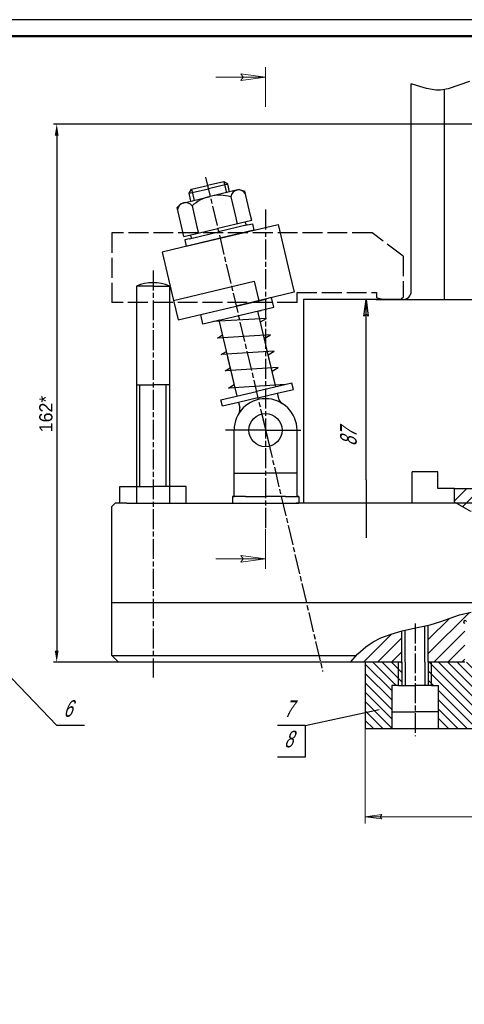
# Model space of a CAD drawing. Header units: millimetres. Extents: x 62 to 919, y 319 to 913.
# Tile 5 of 5: x 501 to 636, y 616 to 913. Entities that reach past the tile are written whole.
import ezdxf
from ezdxf.enums import TextEntityAlignment as Align

# ---------------------------------------------------------------- set-up
doc = ezdxf.new("R2010")
doc.units = ezdxf.units.MM
for name, pattern in [('AM_ISO02W050', [7.5, 6, -1.5]), ('AM_ISO08W050x2', [9, 6, -0.75, 1.5, -0.75]), ('K5LT32768', [0]), ('K5LT_THIN', [0])]:
    doc.linetypes.add(name, pattern=pattern)
for name, color, linetype, lineweight in [('AM_3', 1, 'AM_ISO02W050', 25), ('AM_4', 3, 'Continuous', 25), ('AM_5', 3, 'Continuous', 25), ('AM_7', 4, 'AM_ISO08W050x2', 25), ('AM_8', 1, 'Continuous', 25)]:
    doc.layers.add(name, color=color, linetype=linetype, lineweight=lineweight)
doc.styles.add('K5_TEXTSTYLE', font='win_eskd.shx', dxfattribs={"width": 0.7, "oblique": 15, "bigfont": 'b_eskd.shx'})
doc.styles.get("Standard").update_dxf_attribs({"font": 'aaa.shx'})
doc.dimstyles.new('AM_ISO', dxfattribs={"dimtxt": 4, "dimasz": 3.5, "dimexe": 1, "dimexo": 0, "dimgap": 1.25, "dimtad": 1, "dimzin": 9, "dimtxsty": 'Standard', "dimcen": 0, "dimclrd": 3, "dimclre": 3, "dimclrt": 7, "dimadec": 0, "dimazin": 3, "dimtp": 0.1, "dimtm": 0.1, "dimtfac": 0.71, "dimtmove": 0, "dimatfit": 2, "dimldrblk": 'Сварка пр', "dimfxl": 0, "dimlwd": -1, "dimlwe": -1, "dimarcsym": 0})
pattern_1 = [(45, (62.83443202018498, 325.4425687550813), (-2.121320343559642, 2.121320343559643), [])]

# ---------------------------------------------------------------- blocks, each defined once
blk = doc.blocks.new('*D34')
at = {"layer": 'AM_5', "color": 3}
for p, q in [((681.1218706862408, 881.6368243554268), (511.6518152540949, 881.6368243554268)), ((512.6518152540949, 878.1368243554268), (512.6518152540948, 722.8052398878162)), ((531.2459395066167, 719.3052398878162), (511.6518152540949, 719.3052398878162))]:
    blk.add_line(p, q, dxfattribs=at)
for points in [[(512.0684819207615, 878.1368243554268), (513.2351485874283, 878.1368243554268), (512.6518152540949, 881.6368243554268)], [(512.0684819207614, 722.8052398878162), (513.2351485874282, 722.8052398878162), (512.6518152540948, 719.3052398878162)]]:
    blk.add_solid(points, dxfattribs=at)
at = {"layer": 'Defpoints', "color": 0}
for p in [(681.1218706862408, 881.6368243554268), (512.6518152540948, 719.3052398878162), (531.2459395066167, 719.3052398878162)]:
    blk.add_point(p, dxfattribs=at)
at = {"layer": 'AM_5', "color": 7, "insert": (509.4014215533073, 794.1909911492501), "char_height": 4, "attachment_point": 5, "rotation": 90}
blk.add_mtext('162*', dxfattribs=at)
blk = doc.blocks.new('Сварка пр')
blk.add_hatch(color=3).paths.add_polyline_path([(-1.2, 0), (-1.2, -0.2), (0, 0)])
at = {"color": 3}
blk.add_lwpolyline([(0, 0), (-1.2, 0), (-1.2, -0.2), (0, 0)], dxfattribs=at)
blk = doc.blocks.new('A1')
at = {"color": 6, "lineweight": 25}
blk.add_lwpolyline([(0, 0), (841, 0), (841, 594), (0, 594)], close=True, dxfattribs=at)
at = {"color": 7, "lineweight": 50}
blk.add_lwpolyline([(20, 4.999999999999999), (836, 4.999999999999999), (836, 589), (20.00000000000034, 589)], dxfattribs=at)
at = {"color": 7, "lineweight": 70, "ltscale": 0.75, "width": 0.75}
blk.add_attdef('NUMB', text='', height=7, rotation=180, dxfattribs=at).set_placement((55.00000000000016, 582), align=Align.MIDDLE_CENTER)

msp = doc.modelspace()

# ---------------------------------------------------------------- hatches: boundary and pattern name
at = {"layer": 'AM_8'}
h = msp.add_hatch(dxfattribs=at)
h.set_pattern_fill('МЕТАЛЛ', color=256, style=0, pattern_type=0)
h.set_pattern_definition(pattern_1)
h.paths.add_polyline_path([(637.6218706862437, 764.7279710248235), (632.6218706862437, 767.6147223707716), (632.6218706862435, 771.7279710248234), (646.5437055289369, 771.7279710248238), (646.5437055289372, 770.7279710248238), (643.0991926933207, 764.7279710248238)])
edge = h.paths.add_edge_path()
edge.add_line((646.5437055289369, 771.7279710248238), (637.5218706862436, 771.7279710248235))
edge.add_arc((637.5218706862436, 773.7279710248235), 2, 270.0000000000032, 360)
edge.add_line((639.5218706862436, 773.7279710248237), (646.5437055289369, 773.7279710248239))
edge.add_line((646.5437055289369, 773.7279710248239), (646.543705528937, 771.7279710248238))
h = msp.add_hatch(dxfattribs=at)
h.set_pattern_fill('МЕТАЛЛ', color=256, style=0, pattern_type=0)
h.set_pattern_definition(pattern_1)
h.paths.add_polyline_path([(616.756719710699, 719.3052398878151), (616.7567197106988, 728.7083898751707), (612.3091824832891, 727.33584184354), (608.8760506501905, 725.8557985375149), (608.0929590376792, 725.4071888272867), (605.513630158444, 723.6031263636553), (603.1305622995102, 721.4479833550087), (601.2361610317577, 719.3052398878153), (605.756719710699, 719.3052398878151), (615.756719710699, 719.3052398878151)])
edge = h.paths.add_edge_path()
edge.add_line((625.756719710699, 719.305239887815), (635.7567197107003, 719.3052398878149))
edge.add_line((635.7567197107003, 719.3052398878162), (635.7567197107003, 731.0603592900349))
edge.add_arc((635.8347841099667, 731.4822948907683), 0.4290963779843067, 370.48204704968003, 619.5179529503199, ccw=False)
edge.add_line((636.2567197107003, 731.5603592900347), (652.7567197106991, 731.5603592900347))
edge.add_line((652.7567197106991, 731.5603592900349), (652.756719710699, 734.6512189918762))
edge.add_line((652.756719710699, 734.6512189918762), (648.5556701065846, 734.524888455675))
edge.add_line((648.5556701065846, 734.5248884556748), (644.6831802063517, 734.622683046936))
edge.add_line((644.6831802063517, 734.622683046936), (641.6034996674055, 734.7070285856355))
edge.add_line((641.6034996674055, 734.7070285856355), (638.2451273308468, 734.516202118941))
edge.add_line((638.2451273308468, 734.516202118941), (635.6258808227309, 733.9879032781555))
edge.add_line((635.6258808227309, 733.9879032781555), (632.419345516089, 732.9688140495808))
edge.add_line((632.419345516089, 732.9688140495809), (626.7789141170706, 730.9638580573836))
edge.add_line((626.7789141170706, 730.9638580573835), (625.2183930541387, 730.5268850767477))
edge.add_line((625.2183930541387, 730.5268850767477), (624.7567197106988, 730.4155960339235))
edge.add_line((624.7567197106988, 730.4155960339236), (624.756719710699, 719.305239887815))
edge.add_line((624.756719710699, 719.305239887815), (625.756719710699, 719.305239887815))
h.paths.add_polyline_path([(659.7567197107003, 731.5603592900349), (665.7567197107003, 731.5603592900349), (665.7567197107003, 735.3259794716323), (664.0075455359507, 735.2712564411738), (662.2577425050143, 735.193590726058), (660.5074280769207, 735.0994486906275), (658.7567197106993, 734.9952966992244), (658.7567197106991, 731.5603592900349)])
h = msp.add_hatch(dxfattribs=at)
h.set_pattern_fill('МЕТАЛЛ', color=256, style=0, pattern_type=0)
h.set_pattern_definition([(315, (62.83443202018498, 325.4425687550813), (1.414213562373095, 1.414213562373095), [])])
h.paths.add_polyline_path([(613.7567197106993, 704.305239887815), (613.7567197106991, 712.305239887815), (615.7567197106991, 712.3052398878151), (616.7567197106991, 712.3052398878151), (616.756719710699, 719.3052398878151), (615.756719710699, 719.3052398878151), (605.756719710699, 719.3052398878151), (605.7567197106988, 699.3052398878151), (613.7567197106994, 699.3052398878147)])
h.paths.add_polyline_path([(627.7567197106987, 699.3052398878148), (665.7567197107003, 699.3052398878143), (665.7567197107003, 719.3052398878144), (625.756719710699, 719.3052398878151), (624.756719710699, 719.3052398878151), (624.7567197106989, 712.3052398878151), (625.7567197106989, 712.3052398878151), (627.7567197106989, 712.305239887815), (627.7567197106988, 704.305239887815)])

# ---------------------------------------------------------------- linework, layer by layer
at = {"lineweight": 0}
for p, q in [((575.6527217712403, 898.8007960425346), (575.6527217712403, 886.8007960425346)), ((560.6527217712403, 895.8007960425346), (575.6527217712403, 895.8007960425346)), ((568.1527217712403, 896.7881860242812), (575.6527217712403, 895.8007960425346)), ((568.9027217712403, 895.8007960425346), (568.1527217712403, 896.7881860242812)), ((575.6527217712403, 895.8007960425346), (568.1527217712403, 894.8134060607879)), ((568.1527217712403, 894.8134060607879), (568.9027217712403, 895.8007960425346)), ((575.6527217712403, 759.5089680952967), (575.6527217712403, 747.5089680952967)), ((560.6527217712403, 750.5089680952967), (575.6527217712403, 750.5089680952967)), ((568.1527217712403, 751.4963580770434), (575.6527217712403, 750.5089680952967)), ((568.9027217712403, 750.5089680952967), (568.1527217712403, 751.4963580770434)), ((575.6527217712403, 750.5089680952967), (568.1527217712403, 749.52157811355)), ((568.1527217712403, 749.52157811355), (568.9027217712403, 750.5089680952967))]:
    msp.add_line(p, q, dxfattribs=at)
for p, q in [((619.6218706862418, 831.2279710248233), (619.6218706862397, 893.8299236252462)), ((629.6218706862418, 828.7279710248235), (629.6218706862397, 892.012361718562)), ((552.5687870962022, 860.7569792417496), (558.4073556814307, 862.1394107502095)), ((552.5687870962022, 860.7569792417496), (553.3114766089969, 861.9604792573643)), ((553.3114766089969, 861.9604792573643), (558.1769504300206, 863.1125055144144)), ((553.3114766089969, 861.9604792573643), (554.0985866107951, 858.6361946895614)), ((563.0424242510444, 864.2645317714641), (558.1769504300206, 863.1125055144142)), ((564.2459242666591, 863.5218422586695), (558.4073556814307, 862.1394107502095)), ((563.0424242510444, 864.2645317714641), (563.8295342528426, 860.9402472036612)), ((564.2459242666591, 863.5218422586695), (563.0424242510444, 864.2645317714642)), ((564.8026290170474, 861.1706524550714), (564.2459242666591, 863.5218422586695)), ((567.7219133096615, 861.8618682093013), (564.3160816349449, 861.0554498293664)), ((567.7219133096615, 861.8618682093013), (569.381092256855, 861.3647513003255)), ((550.206207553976, 857.7145736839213), (553.6120392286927, 858.5209920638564)), ((553.1254918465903, 858.4057894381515), (552.5687870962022, 860.7569792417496)), ((553.1254918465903, 858.4057894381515), (558.9640604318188, 859.7882209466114)), ((564.8026290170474, 861.1706524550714), (558.9640604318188, 859.7882209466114)), ((565.1482368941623, 859.7110103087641), (566.6458710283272, 853.3858943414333)), ((571.0247974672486, 854.4227179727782), (569.3810922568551, 861.3647513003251)), ((550.206207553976, 857.7145736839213), (548.9461022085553, 856.5262410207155)), ((550.5898074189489, 849.5842076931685), (548.9461022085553, 856.5262410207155)), ((553.4710997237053, 856.9461472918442), (554.9687338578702, 850.6210313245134)), ((571.4731052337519, 852.529332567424), (561.255610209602, 850.1100774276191)), ((566.6458710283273, 853.3858943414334), (567.0941787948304, 851.4925089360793)), ((571.4731052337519, 852.529332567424), (571.0247974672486, 854.4227179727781)), ((551.038115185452, 847.6908222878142), (550.5898074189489, 849.5842076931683)), ((551.038115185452, 847.6908222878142), (561.255610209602, 850.1100774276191)), ((554.9687338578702, 850.6210313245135), (555.4170416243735, 848.7276459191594)), ((570.2438683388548, 851.2106299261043), (561.486015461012, 849.1369826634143)), ((561.946825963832, 847.1907931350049), (579.4625317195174, 851.3380876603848)), ((561.946825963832, 847.1907931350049), (579.4625317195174, 851.3380876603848)), ((572.1643209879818, 849.6100482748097), (561.946825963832, 847.1907931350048)), ((569.5269157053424, 852.0685220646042), (569.7573209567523, 851.0954273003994)), ((570.2438683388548, 851.2106299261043), (571.7035104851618, 851.5562378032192)), ((571.7035104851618, 851.5562378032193), (572.1643209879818, 849.6100482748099)), ((579.4625317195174, 851.3380876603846), (582.9186104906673, 836.7416661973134)), ((561.946825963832, 847.1907931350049), (544.4311202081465, 843.0434986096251)), ((552.7281625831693, 847.0633354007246), (551.2685204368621, 846.7177275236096)), ((551.2685204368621, 846.7177275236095), (551.7293309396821, 844.7715379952)), ((551.7293309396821, 844.7715379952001), (561.946825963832, 847.1907931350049)), ((552.7281625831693, 847.0633354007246), (561.486015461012, 849.1369826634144)), ((552.9843047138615, 848.1516327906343), (553.2147099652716, 847.1785380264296)), ((544.4311202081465, 843.043498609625), (547.8871989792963, 828.4470771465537)), ((582.9186104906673, 836.7416661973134), (584.3010419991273, 830.903097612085)), ((536.7047207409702, 832.7912790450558), (536.7047207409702, 802.9715375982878)), ((541.7047207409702, 832.7912790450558), (536.7047207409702, 832.7912790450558)), ((541.7047207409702, 832.7912790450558), (536.7047207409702, 832.7912790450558)), ((541.7047207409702, 832.7912790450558), (546.7047207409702, 832.7912790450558)), ((546.7047207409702, 832.7912790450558), (546.7047207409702, 802.9715375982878)), ((547.8871989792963, 828.4470771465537), (572.2145680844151, 834.2072084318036)), ((572.2145680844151, 834.2072084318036), (573.596999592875, 828.368639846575)), ((584.3010419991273, 830.903097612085), (566.7853362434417, 826.7558030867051)), ((577.489378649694, 829.290260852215), (573.596999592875, 828.3686398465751)), ((573.596999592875, 828.3686398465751), (576.0297365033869, 828.9446529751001)), ((578.180594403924, 826.3709765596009), (577.489378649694, 829.290260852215)), ((585.1527217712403, 827.791279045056), (585.1527217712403, 830.7912790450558)), ((547.8871989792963, 828.4470771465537), (549.2696304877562, 822.6085085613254)), ((549.2696304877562, 822.6085085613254), (566.7853362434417, 826.7558030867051)), ((556.0812938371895, 824.2213453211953), (573.596999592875, 828.3686398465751)), ((561.6379834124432, 822.454087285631), (578.180594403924, 826.3709765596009)), ((568.6527217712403, 827.791279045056), (566.1527217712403, 827.791279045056)), ((587.1527217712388, 828.7279710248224), (587.1527217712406, 767.3052398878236)), ((617.1218706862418, 828.7279710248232), (587.1527217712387, 828.7279710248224)), ((608.9312717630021, 828.7279710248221), (617.1218706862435, 828.7279710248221)), ((617.1218706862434, 828.7279710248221), (613.6218706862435, 828.7279710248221)), ((617.1218706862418, 828.7279710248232), (779.8915687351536, 828.727971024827)), ((556.7725095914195, 821.302061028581), (556.0812938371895, 824.2213453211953)), ((575.935773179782, 823.0391006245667), (559.9563211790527, 822.0559104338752)), ((573.3151205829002, 825.2189503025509), (574.2882153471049, 825.4493555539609)), ((578.7264273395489, 802.3648085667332), (573.3151205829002, 825.2189503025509)), ((574.0907664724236, 821.9430833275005), (575.935773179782, 823.0391006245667)), ((560.6648886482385, 822.2236820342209), (556.7725095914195, 821.302061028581)), ((561.6379834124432, 822.454087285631), (560.6648886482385, 822.2236820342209)), ((567.0492901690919, 799.5999455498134), (561.6379834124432, 822.454087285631)), ((577.1078831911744, 818.0888049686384), (561.128431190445, 817.105614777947)), ((561.128431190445, 817.105614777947), (562.6853788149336, 818.0305119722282)), ((575.2628764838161, 816.9927876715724), (577.1078831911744, 818.0888049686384)), ((578.7264273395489, 802.3648085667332), (575.961564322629, 814.0419457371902)), ((578.2799932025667, 813.1385093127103), (562.3005412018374, 812.1553191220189)), ((562.3005412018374, 812.1553191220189), (563.8574888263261, 813.0802163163)), ((567.0492901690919, 799.5999455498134), (564.284427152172, 811.2770827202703)), ((576.4349864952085, 812.0424920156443), (578.2799932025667, 813.1385093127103)), ((579.4521032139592, 808.1882136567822), (563.4726512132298, 807.2050234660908)), ((563.4726512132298, 807.2050234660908), (565.0295988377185, 808.1299206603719)), ((577.6070965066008, 807.092196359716), (579.4521032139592, 808.1882136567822)), ((536.7047207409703, 802.9715375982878), (536.7047207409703, 772.3052398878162)), ((536.7047207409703, 802.9715375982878), (541.7047207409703, 802.9715375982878)), ((546.7047207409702, 802.9715375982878), (541.7047207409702, 802.9715375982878)), ((546.7047207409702, 802.9715375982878), (546.7047207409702, 772.3052398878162)), ((564.4364847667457, 802.0034892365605), (566.2281778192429, 803.0678358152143)), ((581.6817817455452, 803.0645648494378), (564.4364847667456, 802.0034892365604)), ((583.5919011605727, 803.5168348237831), (572.8878587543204, 800.9823770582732)), ((584.0527116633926, 801.5706452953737), (583.5919011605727, 803.5168348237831)), ((562.1838163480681, 798.4479192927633), (572.8878587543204, 800.9823770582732)), ((573.3486692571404, 799.0361875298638), (567.5101006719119, 797.6537560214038)), ((573.3486692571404, 799.0361875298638), (567.5101006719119, 797.6537560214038)), ((573.3486692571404, 799.0361875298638), (579.1872378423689, 800.4186190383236)), ((579.1872378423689, 800.4186190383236), (584.0527116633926, 801.5706452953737)), ((579.1872378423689, 800.4186190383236), (579.5396341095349, 798.9303067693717)), ((562.6446268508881, 796.5017297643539), (562.1838163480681, 798.4479192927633)), ((567.5101006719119, 797.6537560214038), (562.6446268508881, 796.5017297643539)), ((567.5101006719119, 797.6537560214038), (567.8624969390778, 796.1654437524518)), ((567.5101006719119, 797.6537560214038), (567.8624969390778, 796.1654437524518)), ((566.1527217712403, 776.3052398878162), (566.1527217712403, 789.3052398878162)), ((585.1527217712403, 776.3052398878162), (585.1527217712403, 789.3052398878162)), ((587.1527217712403, 779.5603592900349), (587.1527217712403, 767.3052398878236)), ((566.1527217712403, 776.3052398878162), (575.6527217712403, 776.3052398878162)), ((566.1527217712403, 769.3052398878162), (566.1527217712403, 776.3052398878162)), ((585.1527217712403, 776.3052398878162), (575.6527217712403, 776.3052398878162)), ((585.1527217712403, 769.3052398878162), (585.1527217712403, 776.3052398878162)), ((619.9312717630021, 767.2279710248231), (619.9312717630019, 776.7279710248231)), ((627.6218706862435, 776.7279710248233), (619.9312717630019, 776.7279710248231)), ((627.6218706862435, 771.7279710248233), (627.6218706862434, 776.7279710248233)), ((531.7047207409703, 772.3052398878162), (541.7047207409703, 772.3052398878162)), ((531.7047207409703, 767.3052398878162), (531.7047207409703, 772.3052398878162)), ((536.7047207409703, 772.3052398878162), (536.7047207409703, 767.3052398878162)), ((551.7047207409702, 772.3052398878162), (541.7047207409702, 772.3052398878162)), ((546.7047207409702, 772.3052398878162), (546.7047207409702, 767.3052398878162)), ((551.7047207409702, 767.3052398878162), (551.7047207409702, 772.3052398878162)), ((632.6218706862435, 771.7279710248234), (627.6218706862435, 771.7279710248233)), ((632.6218706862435, 771.7279710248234), (704.7567197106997, 771.7279710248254)), ((632.6218706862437, 767.6147223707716), (632.6218706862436, 771.7279710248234)), ((530.2459395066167, 767.3052398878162), (529.2459395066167, 766.3052398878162)), ((533.7567197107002, 767.3052398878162), (530.2459395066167, 767.3052398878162)), ((533.7567197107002, 767.3052398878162), (580.6527217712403, 767.3052398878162)), ((546.7047207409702, 767.3052398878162), (551.7047207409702, 767.3052398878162)), ((565.6527217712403, 769.3052398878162), (565.6527217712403, 767.3052398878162)), ((565.6527217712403, 769.3052398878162), (566.1527217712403, 769.3052398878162)), ((568.6527217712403, 769.3052398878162), (565.6527217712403, 769.3052398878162)), ((569.6527217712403, 769.3052398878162), (568.6527217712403, 769.3052398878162)), ((569.6527217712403, 769.3052398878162), (575.6527217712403, 769.3052398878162)), ((581.6527217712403, 769.3052398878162), (575.6527217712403, 769.3052398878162)), ((580.6527217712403, 767.3052398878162), (585.6527217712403, 767.3052398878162)), ((581.6527217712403, 769.3052398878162), (582.6527217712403, 769.3052398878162)), ((582.6527217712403, 769.3052398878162), (585.6527217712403, 769.3052398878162)), ((804.2674999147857, 767.3052398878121), (584.9206709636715, 767.3052398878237)), ((585.6527217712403, 769.3052398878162), (585.1527217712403, 769.3052398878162)), ((585.6527217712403, 769.3052398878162), (585.6527217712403, 767.3052398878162)), ((637.6218706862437, 764.7279710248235), (632.6218706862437, 767.6147223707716)), ((529.2459395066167, 765.3052398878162), (529.2459395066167, 766.3052398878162)), ((529.2459395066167, 721.3052398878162), (529.2459395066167, 765.3052398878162)), ((529.2459395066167, 737.3052398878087), (712.2459395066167, 737.305239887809)), ((616.756719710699, 719.3052398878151), (616.7567197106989, 728.7286202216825)), ((624.756719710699, 719.305239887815), (624.7567197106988, 730.5274612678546)), ((529.2459395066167, 721.3052398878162), (602.9917839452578, 721.3052398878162)), ((529.2459395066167, 721.3052398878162), (531.2459395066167, 719.3052398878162)), ((616.7567197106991, 719.3052398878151), (531.2459395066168, 719.3052398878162)), ((616.756719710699, 719.3052398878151), (605.756719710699, 719.3052398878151)), ((605.756719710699, 719.3052398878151), (605.7567197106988, 699.3052398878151)), ((615.7567197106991, 712.3052398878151), (615.756719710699, 719.3052398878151)), ((616.756719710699, 719.3052398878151), (615.756719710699, 719.3052398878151)), ((616.756719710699, 719.3052398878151), (616.7567197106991, 712.3052398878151)), ((635.7567197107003, 719.3052398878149), (624.756719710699, 719.305239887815)), ((624.756719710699, 719.3052398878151), (624.7567197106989, 712.3052398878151)), ((624.756719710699, 719.3052398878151), (625.756719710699, 719.3052398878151)), ((625.7567197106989, 712.3052398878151), (625.756719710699, 719.3052398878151)), ((615.7567197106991, 712.3052398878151), (613.7567197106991, 712.305239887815)), ((613.7567197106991, 712.305239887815), (613.7567197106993, 704.305239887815)), ((615.7567197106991, 712.3052398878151), (620.7567197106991, 712.3052398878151)), ((625.7567197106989, 712.3052398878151), (620.7567197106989, 712.3052398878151)), ((625.7567197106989, 712.3052398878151), (627.7567197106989, 712.305239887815)), ((627.7567197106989, 712.305239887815), (627.7567197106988, 704.305239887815)), ((613.7567197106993, 704.305239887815), (620.7567197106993, 704.3052398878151)), ((613.7567197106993, 704.305239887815), (613.7567197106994, 699.3052398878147)), ((627.7567197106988, 704.305239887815), (620.7567197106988, 704.3052398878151)), ((627.7567197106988, 704.305239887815), (627.7567197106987, 699.3052398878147)), ((605.7567197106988, 699.3052398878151), (704.7567197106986, 699.3052398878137))]:
    msp.add_line(p, q)
msp.add_circle((575.6527217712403, 789.3052398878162), 5)
for centre, radius, start, end in [((567.5489049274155, 859.3374185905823), 2.429563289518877, 35.48727757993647, 171.1545859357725), ((561.6791638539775, 848.0421160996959), 12.110082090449, 103.0166576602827, 132.6710034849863), ((561.8043258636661, 848.0717514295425), 12.110082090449, 73.97086003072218, 103.6252058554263), ((551.4928413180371, 855.5357319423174), 2.429563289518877, 35.48727757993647, 171.1545859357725), ((541.7047207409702, 820.791279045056), 13, 67.38013505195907, 112.6198649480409), ((617.1218706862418, 831.2279710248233), 2.5, 270.0000000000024, 0), ((575.6527217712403, 789.3052398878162), 9.5, 0, 180), ((565.429760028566, 795.5894306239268), 2.5, 328.4204037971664, 13.32093175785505), ((581.9723710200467, 799.5063198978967), 2.5, 193.320931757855, 238.2214597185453), ((635.8347841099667, 731.4822948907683), 0.4290963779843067, 10.48204704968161, 259.51795295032)]:
    msp.add_arc(centre, radius, start, end)
at = {"layer": 'AM_3'}
for p, q in [((607.819388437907, 848.791279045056), (529.2459395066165, 848.791279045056)), ((529.2459395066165, 848.791279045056), (529.2459395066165, 827.791279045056)), ((617.1527217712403, 841.791279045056), (607.819388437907, 848.791279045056)), ((617.1527217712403, 841.791279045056), (617.1527217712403, 829.291279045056)), ((585.1527217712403, 830.7912790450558), (609.1527217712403, 830.7912790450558)), ((609.1527217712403, 830.7912790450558), (609.1527217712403, 829.2912790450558)), ((585.1527217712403, 827.791279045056), (529.2459395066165, 827.791279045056))]:
    msp.add_line(p, q, dxfattribs=at)
msp.add_arc((613.1527217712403, 843.2114466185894), 14.48347559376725, 253.9678437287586, 286.0321562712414, dxfattribs=at)
at = {"layer": 'AM_4', "color": 7, "linetype": 'K5LT_THIN'}
for p, q in [((537.7047207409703, 772.3052398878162), (537.7047207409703, 802.9715375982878)), ((545.7047207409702, 772.3052398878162), (545.7047207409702, 802.9715375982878)), ((617.756719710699, 719.3052398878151), (617.7567197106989, 728.981186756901)), ((623.756719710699, 719.3052398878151), (623.7567197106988, 730.1954837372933)), ((617.756719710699, 719.3052398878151), (617.7567197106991, 712.3052398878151)), ((623.756719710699, 719.3052398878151), (623.7567197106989, 712.3052398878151))]:
    msp.add_line(p, q, dxfattribs=at)
at = {"layer": 'AM_4'}
for points in [[(637.2141762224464, 894.538790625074), (630.7966973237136, 892.242900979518), (628.3911753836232, 891.8880204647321), (627.0428224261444, 891.9156070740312), (624.1894578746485, 892.3640188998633), (621.1622434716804, 893.239543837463), (619.6218706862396, 893.8299236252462)], [(601.2361610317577, 719.3052398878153), (603.4972108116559, 721.8152700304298), (605.9325409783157, 723.9300295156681), (608.1708550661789, 725.4544034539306), (610.4786091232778, 726.6255283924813), (613.5108813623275, 727.7384638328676), (616.8672182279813, 728.7405683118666), (620.0234385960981, 729.4803677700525), (625.2870485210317, 730.5440696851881), (628.5240114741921, 731.5438251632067), (634.2084702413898, 733.5749173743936), (637.6646912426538, 734.4301760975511)]]:
    msp.add_lwpolyline(points, dxfattribs=at)
at = {"layer": 'AM_5', "linetype": 'K5LT32768'}
for p, q in [((605.3075700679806, 823.7279710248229), (605.9658300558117, 828.7279710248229)), ((605.9658300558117, 828.7279710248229), (606.6240900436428, 823.7279710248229)), ((605.9658300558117, 824.2279710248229), (605.3075700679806, 823.7279710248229)), ((606.6240900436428, 823.7279710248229), (605.9658300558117, 824.2279710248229))]:
    msp.add_line(p, q, dxfattribs=at)
at = {"layer": 'AM_5', "linetype": 'K5LT_THIN'}
for p, q in [((605.9658300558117, 774.3432346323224), (605.9658300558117, 828.7279710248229)), ((512.6196550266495, 700.300100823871), (465.3213233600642, 749.6548816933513)), ((587.6475691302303, 700.2247327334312), (609.9113016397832, 705.0156625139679)), ((512.6196550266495, 700.300100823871), (521.0446552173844, 700.300100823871)), ((587.6475691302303, 700.2247327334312), (579.2225689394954, 700.2247327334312)), ((587.6475691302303, 700.2247327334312), (587.6475691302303, 690.6428731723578)), ((587.6475691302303, 690.6428731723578), (579.2225689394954, 690.6428731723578))]:
    msp.add_line(p, q, dxfattribs=at)
at = {"layer": 'AM_5', "color": 7, "linetype": 'K5LT_THIN'}
msp.add_line((605.9658300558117, 774.3432346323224), (605.9658300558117, 756.8704319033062), dxfattribs=at)
at = {"layer": 'AM_5', "lineweight": 0}
for p, q in [((605.7567197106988, 699.3052398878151), (605.7567197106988, 670.6898425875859)), ((605.7567197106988, 672.6898425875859), (610.7567197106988, 673.348102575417)), ((605.7567197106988, 672.6898425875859), (803.7567197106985, 672.6898425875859)), ((610.7567197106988, 672.0315825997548), (605.7567197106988, 672.6898425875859)), ((610.7567197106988, 673.348102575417), (610.2567197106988, 672.6898425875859)), ((610.2567197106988, 672.6898425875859), (610.7567197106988, 672.0315825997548))]:
    msp.add_line(p, q, dxfattribs=at)
at = {"layer": 'AM_7'}
for p, q in [((557.5702585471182, 865.6748112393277), (592.8822120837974, 716.5381188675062)), ((575.6527217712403, 855.8324077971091), (575.6527217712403, 759.5089680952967)), ((541.7047207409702, 837.447243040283), (541.7047207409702, 714.6421918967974)), ((620.756719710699, 730.959290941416), (620.756719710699, 696.9823457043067))]:
    msp.add_line(p, q, dxfattribs=at)
at = {"layer": 'AM_7', "color": 7, "linetype": 'K5LT_THIN'}
for p, q in [((574.5006955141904, 794.1707137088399), (576.8047480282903, 784.4397660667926)), ((575.6527217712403, 789.3052398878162), (563.5933840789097, 789.3052398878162)), ((575.6527217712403, 789.3052398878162), (586.2879776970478, 789.3052398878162))]:
    msp.add_line(p, q, dxfattribs=at)

# ---------------------------------------------------------------- block references
at = {"lineweight": 0}
msp.add_blockref('A1', (62.46971421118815, 319.1366462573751), dxfattribs=at)

# ---------------------------------------------------------------- texts
at = {"layer": 'AM_5', "color": 7, "style": 'K5_TEXTSTYLE', "oblique": 20, "width": 0.7}
msp.add_text('87', height=5, rotation=90, dxfattribs=at).set_placement((603.1476360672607, 784.488732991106))
for s, p in [('6', (514.6196550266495, 702.8346842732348)), ('7', (581.2225689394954, 702.7593161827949)), ('8', (581.2225689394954, 693.6235030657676))]:
    msp.add_text(s, height=5, dxfattribs=at).set_placement(p)

# ---------------------------------------------------------------- dimensions: what is measured, and where the dimension line sits
at = {"layer": 'AM_5'}
dim = msp.add_linear_dim(base=(512.6518152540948, 719.3052398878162), p1=(681.1218706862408, 881.6368243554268), p2=(531.2459395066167, 719.3052398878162), angle=90, text='162*', dimstyle='AM_ISO', dxfattribs=at)
dim.commit()
dim.dimension.update_dxf_attribs({"geometry": '*D34', "text_midpoint": (512.6518152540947, 794.1909911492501), "dimtype": 160})

doc.saveas('drawing.dxf')
